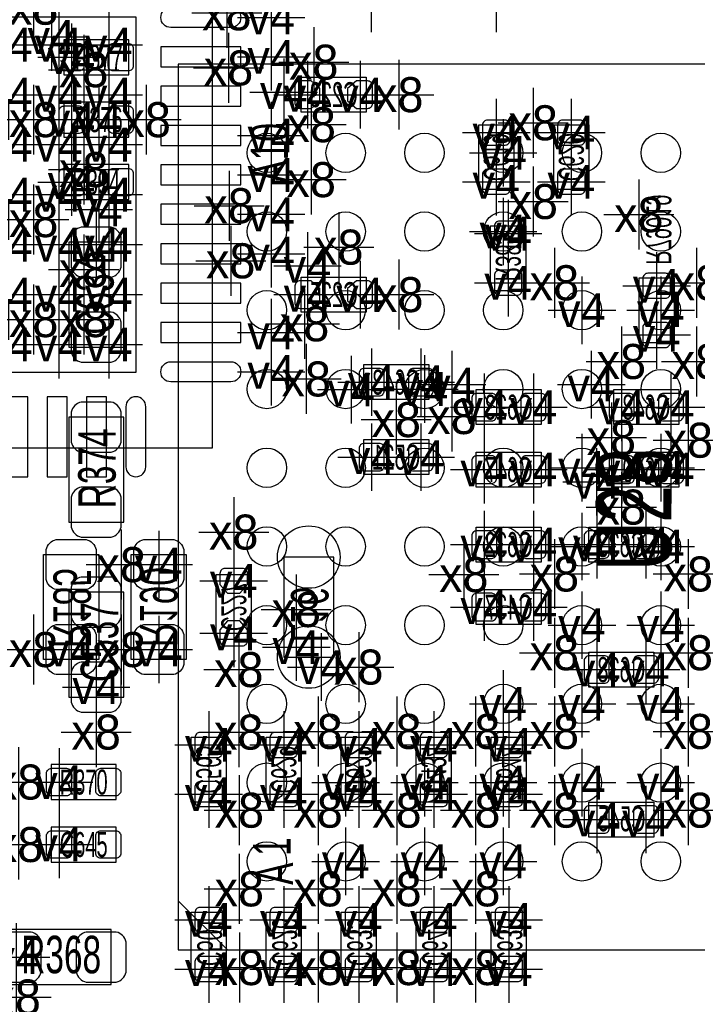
# Model space of a CAD drawing. Extents: x -36 to 384, y -28 to 269.
# Tile 40 of 52: x 30 to 37, y 42 to 52. Entities that reach past the tile are written whole.
import ezdxf
from ezdxf.enums import TextEntityAlignment as Align

# ---------------------------------------------------------------- set-up
doc = ezdxf.new("R2010")
doc.units = 0
for name, color, linetype in [('BG_DIMENSION', 7, 'CONTINUOUS'), ('MA_NCLEGEND-1-2', 7, 'CONTINUOUS'), ('MA_NCLEGEND-14-15', 7, 'CONTINUOUS'), ('MA_NCLEGEND-15-16', 7, 'CONTINUOUS'), ('MA_NCLEGEND-2-3', 7, 'CONTINUOUS'), ('MA_NCLEGEND-3-14', 7, 'CONTINUOUS'), ('PG_ASSEMBLY_BOTTOM', 7, 'CONTINUOUS'), ('PG_ASSEMBLY_TOP', 7, 'CONTINUOUS'), ('PIN_BOTTOM', 7, 'CONTINUOUS'), ('PIN_TOP', 7, 'CONTINUOUS'), ('RD_ASSEMBLY_BOTTOM', 7, 'CONTINUOUS'), ('RD_ASSEMBLY_TOP', 7, 'CONTINUOUS')]:
    doc.layers.add(name, color=color, linetype=linetype)

# ---------------------------------------------------------------- blocks, each defined once
blk = doc.blocks.new('FIGURE_CROSS')
for points in [[(0, 0.5), (0, -0.5)], [(-0.5, 0), (0.5, 0)]]:
    blk.add_lwpolyline(points)

msp = doc.modelspace()

# ---------------------------------------------------------------- linework, layer by layer
at = {"layer": 'BG_DIMENSION'}
msp.add_lwpolyline([(32.067983, 42.362907), (31.567882, 42.863008)], dxfattribs=at)
at = {"layer": 'PG_ASSEMBLY_BOTTOM'}
for points in [[(31.912077, 47.462897), (26.761999, 47.462897), (26.761999, 52.613103), (31.411977, 52.613103), (31.912077, 52.112901), (31.912077, 47.462897)], [(32.8168, 51.2318), (33.4772, 51.2318), (33.4772, 50.8762), (32.8168, 50.8762), (32.8168, 51.2318)], [(34.9758, 50.749098), (34.9758, 50.088698), (34.6202, 50.088698), (34.6202, 50.749098), (34.9758, 50.749098)], [(35.7378, 50.749098), (35.7378, 50.088698), (35.3822, 50.088698), (35.3822, 50.749098), (35.7378, 50.749098)], [(35.096298, 49.722202), (35.096298, 49.061802), (34.740698, 49.061802), (34.740698, 49.722202), (35.096298, 49.722202)], [(32.8168, 49.1998), (33.4772, 49.1998), (33.4772, 48.8442), (32.8168, 48.8442), (32.8168, 49.1998)], [(36.248873, 48.531958), (36.248873, 49.192358), (36.604473, 49.192358), (36.604473, 48.531958), (36.248873, 48.531958)], [(33.4518, 48.3108), (34.1122, 48.3108), (34.1122, 47.9552), (33.4518, 47.9552), (33.4518, 48.3108)], [(35.2552, 47.7012), (34.5948, 47.7012), (34.5948, 48.0568), (35.2552, 48.0568), (35.2552, 47.7012)], [(36.6522, 47.7012), (35.9918, 47.7012), (35.9918, 48.0568), (36.6522, 48.0568), (36.6522, 47.7012)], [(33.4518, 47.5488), (34.1122, 47.5488), (34.1122, 47.1932), (33.4518, 47.1932), (33.4518, 47.5488)], [(35.2552, 47.0662), (34.5948, 47.0662), (34.5948, 47.4218), (35.2552, 47.4218), (35.2552, 47.0662)], [(36.6522, 47.0662), (35.9918, 47.0662), (35.9918, 47.4218), (36.6522, 47.4218), (36.6522, 47.0662)], [(35.2552, 46.3042), (34.5948, 46.3042), (34.5948, 46.6598), (35.2552, 46.6598), (35.2552, 46.3042)], [(35.7378, 46.6598), (36.3982, 46.6598), (36.3982, 46.3042), (35.7378, 46.3042), (35.7378, 46.6598)], [(33.147, 45.339), (33.147, 46.355), (32.639, 46.355), (32.639, 45.339), (33.147, 45.339)], [(32.3088, 46.1772), (32.3088, 45.5168), (31.9532, 45.5168), (31.9532, 46.1772), (32.3088, 46.1772)], [(35.2552, 45.6692), (34.5948, 45.6692), (34.5948, 46.0248), (35.2552, 46.0248), (35.2552, 45.6692)], [(35.7378, 45.3898), (36.3982, 45.3898), (36.3982, 45.0342), (35.7378, 45.0342), (35.7378, 45.3898)], [(31.6992, 43.8658), (31.6992, 44.5262), (32.0548, 44.5262), (32.0548, 43.8658), (31.6992, 43.8658)], [(32.4612, 43.8658), (32.4612, 44.5262), (32.8168, 44.5262), (32.8168, 43.8658), (32.4612, 43.8658)], [(33.2232, 43.8658), (33.2232, 44.5262), (33.5788, 44.5262), (33.5788, 43.8658), (33.2232, 43.8658)], [(33.9852, 43.8658), (33.9852, 44.5262), (34.3408, 44.5262), (34.3408, 43.8658), (33.9852, 43.8658)], [(34.7472, 43.8658), (34.7472, 44.5262), (35.1028, 44.5262), (35.1028, 43.8658), (34.7472, 43.8658)], [(35.7378, 43.8658), (36.3982, 43.8658), (36.3982, 43.5102), (35.7378, 43.5102), (35.7378, 43.8658)], [(32.0548, 42.7482), (32.0548, 42.0878), (31.6992, 42.0878), (31.6992, 42.7482), (32.0548, 42.7482)], [(32.8168, 42.7482), (32.8168, 42.0878), (32.4612, 42.0878), (32.4612, 42.7482), (32.8168, 42.7482)], [(33.5788, 42.7482), (33.5788, 42.0878), (33.2232, 42.0878), (33.2232, 42.7482), (33.5788, 42.7482)], [(34.3408, 42.7482), (34.3408, 42.0878), (33.9852, 42.0878), (33.9852, 42.7482), (34.3408, 42.7482)], [(35.1028, 42.7482), (35.1028, 42.0878), (34.7472, 42.0878), (34.7472, 42.7482), (35.1028, 42.7482)]]:
    msp.add_lwpolyline(points, dxfattribs=at)
for points in [[(30.7594, 46.3804), (30.7594, 45.3136), (30.2006, 45.3136), (30.2006, 46.3804)], [(31.6484, 46.3804), (31.6484, 45.3136), (31.0896, 45.3136), (31.0896, 46.3804)]]:
    msp.add_lwpolyline(points, close=True, dxfattribs=at)
at = {"layer": 'PG_ASSEMBLY_TOP'}
for points in [[(31.0642, 51.6128), (30.4038, 51.6128), (30.4038, 51.2572), (31.0642, 51.2572), (31.0642, 51.6128)], [(31.0642, 50.9778), (30.4038, 50.9778), (30.4038, 50.6222), (31.0642, 50.6222), (31.0642, 50.9778)], [(31.0642, 50.3428), (30.4038, 50.3428), (30.4038, 49.9872), (31.0642, 49.9872), (31.0642, 50.3428)], [(30.9372, 44.2468), (30.2768, 44.2468), (30.2768, 43.8912), (30.9372, 43.8912), (30.9372, 44.2468)], [(30.2768, 43.2562), (30.9372, 43.2562), (30.9372, 43.6118), (30.2768, 43.6118), (30.2768, 43.2562)]]:
    msp.add_lwpolyline(points, dxfattribs=at)
for points in [[(40.568093, 42.362907), (40.568093, 51.363118), (31.567882, 51.363118), (31.567882, 42.362907)], [(30.4546, 49.5554), (30.4546, 48.4886), (31.0134, 48.4886), (31.0134, 49.5554)], [(31.0134, 46.7106), (31.0134, 47.7774), (30.4546, 47.7774), (30.4546, 46.7106)], [(31.0134, 44.9326), (31.0134, 45.9994), (30.4546, 45.9994), (30.4546, 44.9326)], [(29.8196, 42.0116), (30.8864, 42.0116), (30.8864, 42.5704), (29.8196, 42.5704)]]:
    msp.add_lwpolyline(points, close=True, dxfattribs=at)
at = {"layer": 'PIN_BOTTOM'}
for points in [[(32.10179, 51.736498), (31.49219, 51.736498, -1), (31.49219, 51.939698), (32.10179, 51.939698, -1)], [(32.916597, 51.1937), (32.8041, 51.1937, 0.414214), (32.7533, 51.1429), (32.7533, 50.9651, 0.414214), (32.8041, 50.9143), (32.916597, 50.9143), (33.0073, 50.992303), (33.0073, 51.115697)], [(33.377403, 50.9143), (33.4899, 50.9143, 0.414214), (33.5407, 50.9651), (33.5407, 51.1429, 0.414214), (33.4899, 51.1937), (33.377403, 51.1937), (33.2867, 51.115697), (33.2867, 50.992303)], [(34.7091, 50.795809, 0.414214), (34.6583, 50.745009), (34.6583, 50.592609, 0.414214), (34.7091, 50.541809), (34.8869, 50.541809, 0.414214), (34.9377, 50.592609), (34.9377, 50.745009, 0.414214), (34.8869, 50.795809)], [(35.4711, 50.795809, 0.414214), (35.4203, 50.745009), (35.4203, 50.592609, 0.414214), (35.4711, 50.541809), (35.6489, 50.541809, 0.414214), (35.6997, 50.592609), (35.6997, 50.745009, 0.414214), (35.6489, 50.795809)], [(34.7091, 50.295988, 0.414214), (34.6583, 50.245188), (34.6583, 50.092788, 0.414214), (34.7091, 50.041988), (34.8869, 50.041988, 0.414214), (34.9377, 50.092788), (34.9377, 50.245188, 0.414214), (34.8869, 50.295988)], [(35.4711, 50.295988, 0.414214), (35.4203, 50.245188), (35.4203, 50.092788, 0.414214), (35.4711, 50.041988), (35.6489, 50.041988, 0.414214), (35.6997, 50.092788), (35.6997, 50.245188, 0.414214), (35.6489, 50.295988)], [(34.829598, 49.768912, 0.414214), (34.778798, 49.718112), (34.778798, 49.565712, 0.414214), (34.829598, 49.514912), (35.007398, 49.514912, 0.414214), (35.058198, 49.565712), (35.058198, 49.718112, 0.414214), (35.007398, 49.768912)], [(34.829598, 49.269091, 0.414214), (34.778798, 49.218291), (34.778798, 49.065891, 0.414214), (34.829598, 49.015091), (35.007398, 49.015091, 0.414214), (35.058198, 49.065891), (35.058198, 49.218291, 0.414214), (35.007398, 49.269091)], [(36.515573, 48.985068, 0.414214), (36.566373, 49.035868), (36.566373, 49.188268, 0.414214), (36.515573, 49.239068), (36.337773, 49.239068, 0.414214), (36.286973, 49.188268), (36.286973, 49.035868, 0.414214), (36.337773, 48.985068)], [(32.916597, 49.1617), (32.8041, 49.1617, 0.414214), (32.7533, 49.1109), (32.7533, 48.9331, 0.414214), (32.8041, 48.8823), (32.916597, 48.8823), (33.0073, 48.960303), (33.0073, 49.083697)], [(33.377403, 48.8823), (33.4899, 48.8823, 0.414214), (33.5407, 48.9331), (33.5407, 49.1109, 0.414214), (33.4899, 49.1617), (33.377403, 49.1617), (33.2867, 49.083697), (33.2867, 48.960303)], [(36.515573, 48.485247, 0.414214), (36.566373, 48.536047), (36.566373, 48.688447, 0.414214), (36.515573, 48.739247), (36.337773, 48.739247, 0.414214), (36.286973, 48.688447), (36.286973, 48.536047, 0.414214), (36.337773, 48.485247)], [(32.10179, 48.136302), (31.49219, 48.136302, -1), (31.49219, 48.339502), (32.10179, 48.339502, -1)], [(33.405089, 48.0441, 0.414214), (33.455889, 47.9933), (33.608289, 47.9933, 0.414214), (33.659089, 48.0441), (33.659089, 48.2219, 0.414214), (33.608289, 48.2727), (33.455889, 48.2727, 0.414214), (33.405089, 48.2219)], [(33.904911, 48.0441, 0.414214), (33.955711, 47.9933), (34.108111, 47.9933, 0.414214), (34.158911, 48.0441), (34.158911, 48.2219, 0.414214), (34.108111, 48.2727), (33.955711, 48.2727, 0.414214), (33.904911, 48.2219)], [(31.035498, 47.88281), (31.035498, 47.27321, 1), (31.238698, 47.27321), (31.238698, 47.88281, 1)], [(34.802089, 47.9679, 0.414214), (34.751289, 48.0187), (34.598889, 48.0187, 0.414214), (34.548089, 47.9679), (34.548089, 47.7901, 0.414214), (34.598889, 47.7393), (34.751289, 47.7393, 0.414214), (34.802089, 47.7901)], [(35.301911, 47.9679, 0.414214), (35.251111, 48.0187), (35.098711, 48.0187, 0.414214), (35.047911, 47.9679), (35.047911, 47.7901, 0.414214), (35.098711, 47.7393), (35.251111, 47.7393, 0.414214), (35.301911, 47.7901)], [(36.199089, 47.9679, 0.414214), (36.148289, 48.0187), (35.995889, 48.0187, 0.414214), (35.945089, 47.9679), (35.945089, 47.7901, 0.414214), (35.995889, 47.7393), (36.148289, 47.7393, 0.414214), (36.199089, 47.7901)], [(36.698911, 47.9679, 0.414214), (36.648111, 48.0187), (36.495711, 48.0187, 0.414214), (36.444911, 47.9679), (36.444911, 47.7901, 0.414214), (36.495711, 47.7393), (36.648111, 47.7393, 0.414214), (36.698911, 47.7901)], [(33.405089, 47.2821, 0.414214), (33.455889, 47.2313), (33.608289, 47.2313, 0.414214), (33.659089, 47.2821), (33.659089, 47.4599, 0.414214), (33.608289, 47.5107), (33.455889, 47.5107, 0.414214), (33.405089, 47.4599)], [(33.904911, 47.2821, 0.414214), (33.955711, 47.2313), (34.108111, 47.2313, 0.414214), (34.158911, 47.2821), (34.158911, 47.4599, 0.414214), (34.108111, 47.5107), (33.955711, 47.5107, 0.414214), (33.904911, 47.4599)], [(34.802089, 47.3329, 0.414214), (34.751289, 47.3837), (34.598889, 47.3837, 0.414214), (34.548089, 47.3329), (34.548089, 47.1551, 0.414214), (34.598889, 47.1043), (34.751289, 47.1043, 0.414214), (34.802089, 47.1551)], [(35.301911, 47.3329, 0.414214), (35.251111, 47.3837), (35.098711, 47.3837, 0.414214), (35.047911, 47.3329), (35.047911, 47.1551, 0.414214), (35.098711, 47.1043), (35.251111, 47.1043, 0.414214), (35.301911, 47.1551)], [(36.199089, 47.3329, 0.414214), (36.148289, 47.3837), (35.995889, 47.3837, 0.414214), (35.945089, 47.3329), (35.945089, 47.1551, 0.414214), (35.995889, 47.1043), (36.148289, 47.1043, 0.414214), (36.199089, 47.1551)], [(36.698911, 47.3329, 0.414214), (36.648111, 47.3837), (36.495711, 47.3837, 0.414214), (36.444911, 47.3329), (36.444911, 47.1551, 0.414214), (36.495711, 47.1043), (36.648111, 47.1043, 0.414214), (36.698911, 47.1551)], [(30.734, 46.4312), (30.734, 46.1264, -0.294587), (30.6324, 46.0248), (30.3276, 46.0248, -0.294587), (30.226, 46.1264), (30.226, 46.4312, -0.294587), (30.3276, 46.5328), (30.6324, 46.5328, -0.294587)], [(31.623, 46.4312), (31.623, 46.1264, -0.294587), (31.5214, 46.0248), (31.2166, 46.0248, -0.294587), (31.115, 46.1264), (31.115, 46.4312, -0.294587), (31.2166, 46.5328), (31.5214, 46.5328, -0.294587)], [(34.802089, 46.5709, 0.414214), (34.751289, 46.6217), (34.598889, 46.6217, 0.414214), (34.548089, 46.5709), (34.548089, 46.3931, 0.414214), (34.598889, 46.3423), (34.751289, 46.3423, 0.414214), (34.802089, 46.3931)], [(35.301911, 46.5709, 0.414214), (35.251111, 46.6217), (35.098711, 46.6217, 0.414214), (35.047911, 46.5709), (35.047911, 46.3931, 0.414214), (35.098711, 46.3423), (35.251111, 46.3423, 0.414214), (35.301911, 46.3931)], [(35.691089, 46.3931, 0.414214), (35.741889, 46.3423), (35.894289, 46.3423, 0.414214), (35.945089, 46.3931), (35.945089, 46.5709, 0.414214), (35.894289, 46.6217), (35.741889, 46.6217, 0.414214), (35.691089, 46.5709)], [(36.190911, 46.3931, 0.414214), (36.241711, 46.3423), (36.394111, 46.3423, 0.414214), (36.444911, 46.3931), (36.444911, 46.5709, 0.414214), (36.394111, 46.6217), (36.241711, 46.6217, 0.414214), (36.190911, 46.5709)], [(32.2707, 46.077403), (32.2707, 46.1899, 0.414214), (32.2199, 46.2407), (32.0421, 46.2407, 0.414214), (31.9913, 46.1899), (31.9913, 46.077403), (32.069303, 45.9867), (32.192697, 45.9867)], [(34.802089, 45.9359, 0.414214), (34.751289, 45.9867), (34.598889, 45.9867, 0.414214), (34.548089, 45.9359), (34.548089, 45.7581, 0.414214), (34.598889, 45.7073), (34.751289, 45.7073, 0.414214), (34.802089, 45.7581)], [(35.301911, 45.9359, 0.414214), (35.251111, 45.9867), (35.098711, 45.9867, 0.414214), (35.047911, 45.9359), (35.047911, 45.7581, 0.414214), (35.098711, 45.7073), (35.251111, 45.7073, 0.414214), (35.301911, 45.7581)], [(30.734, 45.5676), (30.734, 45.2628, -0.294587), (30.6324, 45.1612), (30.3276, 45.1612, -0.294587), (30.226, 45.2628), (30.226, 45.5676, -0.294587), (30.3276, 45.6692), (30.6324, 45.6692, -0.294587)], [(31.623, 45.5676), (31.623, 45.2628, -0.294587), (31.5214, 45.1612), (31.2166, 45.1612, -0.294587), (31.115, 45.2628), (31.115, 45.5676, -0.294587), (31.2166, 45.6692), (31.5214, 45.6692, -0.294587)], [(31.9913, 45.616597), (31.9913, 45.5041, 0.414214), (32.0421, 45.4533), (32.2199, 45.4533, 0.414214), (32.2707, 45.5041), (32.2707, 45.616597), (32.192697, 45.7073), (32.069303, 45.7073)], [(35.691089, 45.1231, 0.414214), (35.741889, 45.0723), (35.894289, 45.0723, 0.414214), (35.945089, 45.1231), (35.945089, 45.3009, 0.414214), (35.894289, 45.3517), (35.741889, 45.3517, 0.414214), (35.691089, 45.3009)], [(36.190911, 45.1231, 0.414214), (36.241711, 45.0723), (36.394111, 45.0723, 0.414214), (36.444911, 45.1231), (36.444911, 45.3009, 0.414214), (36.394111, 45.3517), (36.241711, 45.3517, 0.414214), (36.190911, 45.3009)], [(31.9659, 44.318911, 0.414214), (32.0167, 44.369711), (32.0167, 44.522111, 0.414214), (31.9659, 44.572911), (31.7881, 44.572911, 0.414214), (31.7373, 44.522111), (31.7373, 44.369711, 0.414214), (31.7881, 44.318911)], [(32.7279, 44.318911, 0.414214), (32.7787, 44.369711), (32.7787, 44.522111, 0.414214), (32.7279, 44.572911), (32.5501, 44.572911, 0.414214), (32.4993, 44.522111), (32.4993, 44.369711, 0.414214), (32.5501, 44.318911)], [(33.4899, 44.318911, 0.414214), (33.5407, 44.369711), (33.5407, 44.522111, 0.414214), (33.4899, 44.572911), (33.3121, 44.572911, 0.414214), (33.2613, 44.522111), (33.2613, 44.369711, 0.414214), (33.3121, 44.318911)], [(34.2519, 44.318911, 0.414214), (34.3027, 44.369711), (34.3027, 44.522111, 0.414214), (34.2519, 44.572911), (34.0741, 44.572911, 0.414214), (34.0233, 44.522111), (34.0233, 44.369711, 0.414214), (34.0741, 44.318911)], [(35.0139, 44.318911, 0.414214), (35.0647, 44.369711), (35.0647, 44.522111, 0.414214), (35.0139, 44.572911), (34.8361, 44.572911, 0.414214), (34.7853, 44.522111), (34.7853, 44.369711, 0.414214), (34.8361, 44.318911)], [(31.9659, 43.819089, 0.414214), (32.0167, 43.869889), (32.0167, 44.022289, 0.414214), (31.9659, 44.073089), (31.7881, 44.073089, 0.414214), (31.7373, 44.022289), (31.7373, 43.869889, 0.414214), (31.7881, 43.819089)], [(32.7279, 43.819089, 0.414214), (32.7787, 43.869889), (32.7787, 44.022289, 0.414214), (32.7279, 44.073089), (32.5501, 44.073089, 0.414214), (32.4993, 44.022289), (32.4993, 43.869889, 0.414214), (32.5501, 43.819089)], [(33.4899, 43.819089, 0.414214), (33.5407, 43.869889), (33.5407, 44.022289, 0.414214), (33.4899, 44.073089), (33.3121, 44.073089, 0.414214), (33.2613, 44.022289), (33.2613, 43.869889, 0.414214), (33.3121, 43.819089)], [(34.2519, 43.819089, 0.414214), (34.3027, 43.869889), (34.3027, 44.022289, 0.414214), (34.2519, 44.073089), (34.0741, 44.073089, 0.414214), (34.0233, 44.022289), (34.0233, 43.869889, 0.414214), (34.0741, 43.819089)], [(35.0139, 43.819089, 0.414214), (35.0647, 43.869889), (35.0647, 44.022289, 0.414214), (35.0139, 44.073089), (34.8361, 44.073089, 0.414214), (34.7853, 44.022289), (34.7853, 43.869889, 0.414214), (34.8361, 43.819089)], [(35.691089, 43.5991, 0.414214), (35.741889, 43.5483), (35.894289, 43.5483, 0.414214), (35.945089, 43.5991), (35.945089, 43.7769, 0.414214), (35.894289, 43.8277), (35.741889, 43.8277, 0.414214), (35.691089, 43.7769)], [(36.190911, 43.5991, 0.414214), (36.241711, 43.5483), (36.394111, 43.5483, 0.414214), (36.444911, 43.5991), (36.444911, 43.7769, 0.414214), (36.394111, 43.8277), (36.241711, 43.8277, 0.414214), (36.190911, 43.7769)], [(31.7881, 42.794911, 0.414214), (31.7373, 42.744111), (31.7373, 42.591711, 0.414214), (31.7881, 42.540911), (31.9659, 42.540911, 0.414214), (32.0167, 42.591711), (32.0167, 42.744111, 0.414214), (31.9659, 42.794911)], [(32.5501, 42.794911, 0.414214), (32.4993, 42.744111), (32.4993, 42.591711, 0.414214), (32.5501, 42.540911), (32.7279, 42.540911, 0.414214), (32.7787, 42.591711), (32.7787, 42.744111, 0.414214), (32.7279, 42.794911)], [(33.3121, 42.794911, 0.414214), (33.2613, 42.744111), (33.2613, 42.591711, 0.414214), (33.3121, 42.540911), (33.4899, 42.540911, 0.414214), (33.5407, 42.591711), (33.5407, 42.744111, 0.414214), (33.4899, 42.794911)], [(34.0741, 42.794911, 0.414214), (34.0233, 42.744111), (34.0233, 42.591711, 0.414214), (34.0741, 42.540911), (34.2519, 42.540911, 0.414214), (34.3027, 42.591711), (34.3027, 42.744111, 0.414214), (34.2519, 42.794911)], [(34.8361, 42.794911, 0.414214), (34.7853, 42.744111), (34.7853, 42.591711, 0.414214), (34.8361, 42.540911), (35.0139, 42.540911, 0.414214), (35.0647, 42.591711), (35.0647, 42.744111, 0.414214), (35.0139, 42.794911)], [(31.7881, 42.295089, 0.414214), (31.7373, 42.244289), (31.7373, 42.091889, 0.414214), (31.7881, 42.041089), (31.9659, 42.041089, 0.414214), (32.0167, 42.091889), (32.0167, 42.244289, 0.414214), (31.9659, 42.295089)], [(32.5501, 42.295089, 0.414214), (32.4993, 42.244289), (32.4993, 42.091889, 0.414214), (32.5501, 42.041089), (32.7279, 42.041089, 0.414214), (32.7787, 42.091889), (32.7787, 42.244289, 0.414214), (32.7279, 42.295089)], [(33.3121, 42.295089, 0.414214), (33.2613, 42.244289), (33.2613, 42.091889, 0.414214), (33.3121, 42.041089), (33.4899, 42.041089, 0.414214), (33.5407, 42.091889), (33.5407, 42.244289, 0.414214), (33.4899, 42.295089)], [(34.0741, 42.295089, 0.414214), (34.0233, 42.244289), (34.0233, 42.091889, 0.414214), (34.0741, 42.041089), (34.2519, 42.041089, 0.414214), (34.3027, 42.091889), (34.3027, 42.244289, 0.414214), (34.2519, 42.295089)], [(34.8361, 42.295089, 0.414214), (34.7853, 42.244289), (34.7853, 42.091889, 0.414214), (34.8361, 42.041089), (35.0139, 42.041089, 0.414214), (35.0647, 42.091889), (35.0647, 42.244289, 0.414214), (35.0139, 42.295089)]]:
    msp.add_lwpolyline(points, format="xyb", close=True, dxfattribs=at)
for points in [[(31.1404, 48.2346), (31.1404, 51.8414), (27.5336, 51.8414), (27.5336, 48.2346)], [(32.20339, 51.336397), (32.20339, 51.539597), (31.39059, 51.539597), (31.39059, 51.336397)], [(32.20339, 50.936398), (32.20339, 51.139598), (31.39059, 51.139598), (31.39059, 50.936398)], [(32.20339, 50.536297), (32.20339, 50.739497), (31.39059, 50.739497), (31.39059, 50.536297)], [(32.20339, 50.136298), (32.20339, 50.339498), (31.39059, 50.339498), (31.39059, 50.136298)], [(32.20339, 49.736502), (32.20339, 49.939702), (31.39059, 49.939702), (31.39059, 49.736502)], [(32.20339, 49.336503), (32.20339, 49.539703), (31.39059, 49.539703), (31.39059, 49.336503)], [(32.20339, 48.936402), (32.20339, 49.139602), (31.39059, 49.139602), (31.39059, 48.936402)], [(32.20339, 48.536403), (32.20339, 48.739603), (31.39059, 48.739603), (31.39059, 48.536403)], [(29.835297, 47.17161), (30.038497, 47.17161), (30.038497, 47.98441), (29.835297, 47.98441)], [(30.235398, 47.17161), (30.438598, 47.17161), (30.438598, 47.98441), (30.235398, 47.98441)], [(30.635397, 47.17161), (30.838597, 47.17161), (30.838597, 47.98441), (30.635397, 47.98441)]]:
    msp.add_lwpolyline(points, close=True, dxfattribs=at)
for centre in [(32.893, 46.355), (32.893, 45.339)]:
    msp.add_circle(centre, 0.3175, dxfattribs=at)
at = {"layer": 'PIN_TOP'}
for points in [[(30.611089, 51.3461, -0.414214), (30.560289, 51.2953), (30.407889, 51.2953, -0.414214), (30.357089, 51.3461), (30.357089, 51.5239, -0.414214), (30.407889, 51.5747), (30.560289, 51.5747, -0.414214), (30.611089, 51.5239)], [(31.110911, 51.3461, -0.414214), (31.060111, 51.2953), (30.907711, 51.2953, -0.414214), (30.856911, 51.3461), (30.856911, 51.5239, -0.414214), (30.907711, 51.5747), (31.060111, 51.5747, -0.414214), (31.110911, 51.5239)], [(30.611089, 50.7111, -0.414214), (30.560289, 50.6603), (30.407889, 50.6603, -0.414214), (30.357089, 50.7111), (30.357089, 50.8889, -0.414214), (30.407889, 50.9397), (30.560289, 50.9397, -0.414214), (30.611089, 50.8889)], [(31.110911, 50.7111, -0.414214), (31.060111, 50.6603), (30.907711, 50.6603, -0.414214), (30.856911, 50.7111), (30.856911, 50.8889, -0.414214), (30.907711, 50.9397), (31.060111, 50.9397, -0.414214), (31.110911, 50.8889)], [(30.611089, 50.0761, -0.414214), (30.560289, 50.0253), (30.407889, 50.0253, -0.414214), (30.357089, 50.0761), (30.357089, 50.2539, -0.414214), (30.407889, 50.3047), (30.560289, 50.3047, -0.414214), (30.611089, 50.2539)], [(31.110911, 50.0761, -0.414214), (31.060111, 50.0253), (30.907711, 50.0253, -0.414214), (30.856911, 50.0761), (30.856911, 50.2539, -0.414214), (30.907711, 50.3047), (31.060111, 50.3047, -0.414214), (31.110911, 50.2539)], [(30.48, 49.6062), (30.48, 49.3014, 0.294587), (30.5816, 49.1998), (30.8864, 49.1998, 0.294587), (30.988, 49.3014), (30.988, 49.6062, 0.294587), (30.8864, 49.7078), (30.5816, 49.7078, 0.294587)], [(30.48, 48.7426), (30.48, 48.4378, 0.294587), (30.5816, 48.3362), (30.8864, 48.3362, 0.294587), (30.988, 48.4378), (30.988, 48.7426, 0.294587), (30.8864, 48.8442), (30.5816, 48.8442, 0.294587)], [(30.988, 47.5234), (30.988, 47.8282, 0.294587), (30.8864, 47.9298), (30.5816, 47.9298, 0.294587), (30.48, 47.8282), (30.48, 47.5234, 0.294587), (30.5816, 47.4218), (30.8864, 47.4218, 0.294587)], [(30.988, 46.6598), (30.988, 46.9646, 0.294587), (30.8864, 47.0662), (30.5816, 47.0662, 0.294587), (30.48, 46.9646), (30.48, 46.6598, 0.294587), (30.5816, 46.5582), (30.8864, 46.5582, 0.294587)], [(30.988, 45.7454), (30.988, 46.0502, 0.294587), (30.8864, 46.1518), (30.5816, 46.1518, 0.294587), (30.48, 46.0502), (30.48, 45.7454, 0.294587), (30.5816, 45.6438), (30.8864, 45.6438, 0.294587)], [(30.988, 44.8818), (30.988, 45.1866, 0.294587), (30.8864, 45.2882), (30.5816, 45.2882, 0.294587), (30.48, 45.1866), (30.48, 44.8818, 0.294587), (30.5816, 44.7802), (30.8864, 44.7802, 0.294587)], [(30.484089, 43.9801, -0.414214), (30.433289, 43.9293), (30.280889, 43.9293, -0.414214), (30.230089, 43.9801), (30.230089, 44.1579, -0.414214), (30.280889, 44.2087), (30.433289, 44.2087, -0.414214), (30.484089, 44.1579)], [(30.983911, 43.9801, -0.414214), (30.933111, 43.9293), (30.780711, 43.9293, -0.414214), (30.729911, 43.9801), (30.729911, 44.1579, -0.414214), (30.780711, 44.2087), (30.933111, 44.2087, -0.414214), (30.983911, 44.1579)], [(30.230089, 43.5229, -0.414214), (30.280889, 43.5737), (30.433289, 43.5737, -0.414214), (30.484089, 43.5229), (30.484089, 43.3451, -0.414214), (30.433289, 43.2943), (30.280889, 43.2943, -0.414214), (30.230089, 43.3451)], [(30.729911, 43.5229, -0.414214), (30.780711, 43.5737), (30.933111, 43.5737, -0.414214), (30.983911, 43.5229), (30.983911, 43.3451, -0.414214), (30.933111, 43.2943), (30.780711, 43.2943, -0.414214), (30.729911, 43.3451)], [(29.7688, 42.037), (30.0736, 42.037, 0.294587), (30.1752, 42.1386), (30.1752, 42.4434, 0.294587), (30.0736, 42.545), (29.7688, 42.545, 0.294587), (29.6672, 42.4434), (29.6672, 42.1386, 0.294587)], [(30.6324, 42.037), (30.9372, 42.037, 0.294587), (31.0388, 42.1386), (31.0388, 42.4434, 0.294587), (30.9372, 42.545), (30.6324, 42.545, 0.294587), (30.5308, 42.4434), (30.5308, 42.1386, 0.294587)]]:
    msp.add_lwpolyline(points, format="xyb", close=True, dxfattribs=at)
for centre in [(32.468109, 50.462891), (33.267904, 50.462891), (34.068004, 50.462891), (34.868104, 50.462891), (35.668001, 50.462891), (36.467999, 50.462891), (32.468109, 49.663096), (33.267904, 49.663096), (34.068004, 49.663096), (34.868104, 49.663096), (35.668001, 49.663096), (36.467999, 49.663096), (32.468109, 48.862996), (33.267904, 48.862996), (34.068004, 48.862996), (34.868104, 48.862996), (35.668001, 48.862996), (36.467999, 48.862996), (32.468109, 48.062896), (33.267904, 48.062896), (34.068004, 48.062896), (34.868104, 48.062896), (35.668001, 48.062896), (36.467999, 48.062896), (32.468109, 47.262999), (33.267904, 47.262999), (34.068004, 47.262999), (34.868104, 47.262999), (35.668001, 47.262999), (36.467999, 47.262999), (32.468109, 46.463001), (33.267904, 46.463001), (34.068004, 46.463001), (34.868104, 46.463001), (35.668001, 46.463001), (36.467999, 46.463001), (32.468109, 45.663104), (33.267904, 45.663104), (34.068004, 45.663104), (34.868104, 45.663104), (35.668001, 45.663104), (36.467999, 45.663104), (32.468109, 44.863004), (33.267904, 44.863004), (34.068004, 44.863004), (34.868104, 44.863004), (35.668001, 44.863004), (36.467999, 44.863004), (32.468109, 44.062904), (33.267904, 44.062904), (34.068004, 44.062904), (34.868104, 44.062904), (35.668001, 44.062904), (36.467999, 44.062904), (32.468109, 43.263109), (33.267904, 43.263109), (34.068004, 43.263109), (34.868104, 43.263109), (35.668001, 43.263109), (36.467999, 43.263109)]:
    msp.add_circle(centre, 0.2, dxfattribs=at)

# ---------------------------------------------------------------- block references
at = {"layer": 'MA_NCLEGEND-1-2', "xscale": 0.6858, "yscale": 0.6858}
for p in [(30.484089, 51.435), (30.484089, 50.8), (34.868104, 50.462891), (30.484089, 50.165), (34.868104, 49.663096), (30.734, 49.53), (35.668001, 48.862996), (36.467999, 48.862996), (33.3248, 48.0568), (34.068004, 48.062896), (35.668001, 47.262999), (36.467999, 47.262999), (35.668001, 46.463001), (36.467999, 46.463001), (35.668001, 45.663104), (36.467999, 45.663104), (30.734, 45.0342), (34.868104, 44.863004), (35.668001, 44.863004), (36.467999, 44.863004), (30.357089, 44.069), (33.267904, 44.062904), (34.068004, 44.062904), (34.868104, 44.062904), (35.668001, 44.062904), (36.467999, 44.062904), (30.357089, 43.434), (33.267904, 43.263109), (34.068004, 43.263109), (34.868104, 43.263109), (29.9212, 42.291)]:
    msp.add_blockref('FIGURE_CROSS', p, dxfattribs=at)
at = {"layer": 'MA_NCLEGEND-14-15', "xscale": 0.6858, "yscale": 0.6858}
for p in [(32.512, 51.838098), (29.845, 51.562), (30.353, 51.562), (30.861, 51.562), (32.512, 51.437997), (29.845, 51.054), (30.353, 51.054), (30.861, 51.054), (32.639, 51.0794), (33.4137, 51.054), (32.512, 50.637897), (34.798, 50.668809), (35.56, 50.668809), (29.845, 50.546), (30.353, 50.546), (30.861, 50.546), (32.512, 50.237898), (34.798, 50.168988), (35.56, 50.168988), (29.845, 50.038), (30.353, 50.038), (30.861, 50.038), (32.512, 49.838102), (34.918498, 49.641912), (29.845, 49.53), (30.353, 49.53), (30.861, 49.53), (32.512, 49.438103), (32.8803, 49.3141), (34.918498, 49.142091), (36.426673, 49.112094), (29.845, 49.022), (30.353, 49.022), (30.861, 49.022), (33.4137, 49.022), (32.512, 48.638003), (36.426673, 48.612247), (29.845, 48.514), (30.353, 48.514), (30.861, 48.514), (32.512, 48.237902), (33.532089, 48.133), (34.031911, 48.133), (35.7632, 48.1076), (34.675089, 47.879), (35.174911, 47.879), (36.571911, 47.879), (33.532089, 47.371), (34.031911, 47.371), (34.675089, 47.244), (35.174911, 47.244), (36.571911, 47.244), (35.816743, 47.119692), (34.675089, 46.482), (35.174911, 46.482), (35.818089, 46.482), (36.317911, 46.482), (31.369, 46.2788), (32.131, 46.1137), (34.675089, 45.847), (35.174911, 45.847), (32.131, 45.5803), (30.48, 45.4152), (31.369, 45.4152), (32.766, 45.4406), (33.02, 45.2374), (35.818089, 45.212), (36.317911, 45.212), (31.877, 44.445911), (32.639, 44.445911), (33.401, 44.445911), (34.163, 44.445911), (34.925, 44.445911), (31.877, 43.946089), (32.639, 43.946089), (33.401, 43.946089), (34.163, 43.946089), (34.925, 43.946089), (35.818089, 43.688), (36.317911, 43.688), (31.877, 42.667911), (32.639, 42.667911), (33.401, 42.667911), (34.163, 42.667911), (34.925, 42.667911), (31.877, 42.168089), (32.639, 42.168089), (33.401, 42.168089), (34.163, 42.168089), (34.925, 42.168089)]:
    msp.add_blockref('FIGURE_CROSS', p, dxfattribs=at)
at = {"layer": 'MA_NCLEGEND-15-16', "xscale": 0.6858, "yscale": 0.6858}
for p in [(32.512, 51.838098), (29.845, 51.562), (30.353, 51.562), (30.861, 51.562), (32.512, 51.437997), (29.845, 51.054), (30.353, 51.054), (30.861, 51.054), (32.8803, 51.054), (33.4137, 51.054), (32.512, 50.637897), (34.798, 50.668809), (35.56, 50.668809), (29.845, 50.546), (30.353, 50.546), (30.861, 50.546), (32.512, 50.237898), (34.798, 50.168988), (35.56, 50.168988), (29.845, 50.038), (30.353, 50.038), (30.861, 50.038), (32.512, 49.838102), (34.918498, 49.641912), (29.845, 49.53), (30.353, 49.53), (30.861, 49.53), (32.512, 49.438103), (34.918498, 49.142091), (36.426673, 49.112094), (29.845, 49.022), (30.353, 49.022), (30.861, 49.022), (32.8803, 49.022), (33.4137, 49.022), (32.512, 48.638003), (36.426673, 48.612247), (29.845, 48.514), (30.353, 48.514), (30.861, 48.514), (32.512, 48.237902), (33.532089, 48.133), (34.031911, 48.133), (34.675089, 47.879), (35.174911, 47.879), (36.070032, 47.876968), (36.571911, 47.879), (33.532089, 47.371), (34.031911, 47.371), (34.675089, 47.244), (35.174911, 47.244), (36.072089, 47.244), (36.571911, 47.244), (34.675089, 46.482), (35.174911, 46.482), (35.818089, 46.482), (36.317911, 46.482), (31.369, 46.2788), (32.131, 46.1137), (34.675089, 45.847), (35.174911, 45.847), (32.131, 45.5803), (30.48, 45.4152), (31.369, 45.4152), (32.766, 45.4406), (33.02, 45.2374), (35.818089, 45.212), (36.317911, 45.212), (31.877, 44.445911), (32.639, 44.445911), (33.401, 44.445911), (34.163, 44.445911), (34.925, 44.445911), (31.877, 43.946089), (32.639, 43.946089), (33.401, 43.946089), (34.163, 43.946089), (34.925, 43.946089), (35.818089, 43.688), (36.317911, 43.688), (31.877, 42.667911), (32.639, 42.667911), (33.401, 42.667911), (34.163, 42.667911), (34.925, 42.667911), (31.877, 42.168089), (32.639, 42.168089), (33.401, 42.168089), (34.163, 42.168089), (34.925, 42.168089)]:
    msp.add_blockref('FIGURE_CROSS', p, dxfattribs=at)
at = {"layer": 'MA_NCLEGEND-2-3', "xscale": 0.6858, "yscale": 0.6858}
for p in [(30.278857, 51.640232), (30.7594, 50.8), (34.868104, 50.462891), (30.761457, 49.887632), (34.868104, 49.663096), (30.734, 49.53), (35.668001, 48.862996), (36.467999, 48.862996), (34.34781, 48.1076), (33.3248, 48.0568), (35.668001, 47.262999), (36.467999, 47.262999), (35.668001, 46.463001), (36.467999, 46.463001), (35.668001, 45.663104), (36.467999, 45.663104), (30.734, 45.0342), (34.868104, 44.863004), (35.668001, 44.863004), (36.467999, 44.863004), (30.357089, 44.069), (33.267904, 44.062904), (34.068004, 44.062904), (34.868104, 44.062904), (35.668001, 44.062904), (36.467999, 44.062904), (30.357089, 43.434), (33.267904, 43.263109), (34.068004, 43.263109), (34.868104, 43.263109), (29.9212, 42.291)]:
    msp.add_blockref('FIGURE_CROSS', p, dxfattribs=at)
at = {"layer": 'MA_NCLEGEND-3-14', "xscale": 0.7112, "yscale": 0.7112}
for p in [(33.528, 52.0446), (34.798, 52.0446), (30.099, 51.943), (32.06115, 51.886307), (32.9438, 51.3842), (30.607, 51.308), (32.078041, 51.325958), (33.8074, 51.054), (30.099, 50.8), (31.242, 50.8), (32.9184, 50.7492), (35.17331, 50.768098), (30.607, 50.292), (32.9184, 50.1904), (32.083273, 49.925986), (35.17331, 49.968302), (30.099, 49.784), (36.2458, 49.8348), (33.1978, 49.5046), (30.607, 49.276), (32.100164, 49.365637), (35.388194, 49.142802), (36.83, 49.142802), (33.8074, 49.022), (30.099, 48.768), (30.607, 48.768), (32.850709, 48.725455), (36.068, 48.342702), (36.83, 48.342702), (32.8676, 48.165106), (34.34781, 47.78309), (33.782, 47.752), (35.9664, 47.568637), (36.747806, 47.542806), (36.068, 46.863), (32.131, 46.609), (30.988, 46.2788), (34.4678, 46.1772), (35.388194, 46.183194), (36.747806, 46.183194), (32.766, 45.8216), (30.099, 45.4152), (30.988, 45.4152), (35.388194, 45.383298), (36.747806, 45.383298), (32.1818, 45.212), (33.401, 45.2374), (30.734, 44.577), (32.1818, 44.577), (32.988098, 44.583198), (33.787994, 44.583198), (34.588298, 44.583198), (35.388194, 44.583198), (36.747806, 44.583198), (29.9466, 44.069), (32.187998, 43.783098), (32.988098, 43.783098), (33.788198, 43.783098), (34.588298, 43.783098), (35.388194, 43.783098), (36.747806, 43.783098), (29.9466, 43.434), (32.187998, 42.983302), (32.988098, 42.983302), (33.788198, 42.983302), (34.588298, 42.983302), (32.188201, 42.183406), (32.988098, 42.183406), (33.788198, 42.183406), (34.588298, 42.183406), (29.9212, 41.8846)]:
    msp.add_blockref('FIGURE_CROSS', p, dxfattribs=at)

# ---------------------------------------------------------------- texts
at = {"layer": 'MA_NCLEGEND-1-2'}
for p in [(30.484089, 51.435), (30.484089, 50.8), (34.868104, 50.462891), (30.484089, 50.165), (34.868104, 49.663096), (30.734, 49.53), (35.668001, 48.862996), (36.467999, 48.862996), (33.3248, 48.0568), (34.068004, 48.062896), (35.668001, 47.262999), (36.467999, 47.262999), (35.668001, 46.463001), (36.467999, 46.463001), (35.668001, 45.663104), (36.467999, 45.663104), (30.734, 45.0342), (34.868104, 44.863004), (35.668001, 44.863004), (36.467999, 44.863004), (30.357089, 44.069), (33.267904, 44.062904), (34.068004, 44.062904), (34.868104, 44.062904), (35.668001, 44.062904), (36.467999, 44.062904), (30.357089, 43.434), (33.267904, 43.263109), (34.068004, 43.263109), (34.868104, 43.263109), (29.9212, 42.291)]:
    msp.add_text('v4', height=0.3429, dxfattribs=at).set_placement(p, align=Align.MIDDLE_CENTER)
at = {"layer": 'MA_NCLEGEND-14-15'}
for p in [(32.512, 51.838098), (29.845, 51.562), (30.353, 51.562), (30.861, 51.562), (32.512, 51.437997), (32.639, 51.0794), (29.845, 51.054), (30.353, 51.054), (30.861, 51.054), (33.4137, 51.054), (34.798, 50.668809), (35.56, 50.668809), (32.512, 50.637897), (29.845, 50.546), (30.353, 50.546), (30.861, 50.546), (32.512, 50.237898), (34.798, 50.168988), (35.56, 50.168988), (29.845, 50.038), (30.353, 50.038), (30.861, 50.038), (32.512, 49.838102), (34.918498, 49.641912), (29.845, 49.53), (30.353, 49.53), (30.861, 49.53), (32.512, 49.438103), (32.8803, 49.3141), (34.918498, 49.142091), (36.426673, 49.112094), (29.845, 49.022), (30.353, 49.022), (30.861, 49.022), (33.4137, 49.022), (32.512, 48.638003), (36.426673, 48.612247), (29.845, 48.514), (30.353, 48.514), (30.861, 48.514), (32.512, 48.237902), (33.532089, 48.133), (34.031911, 48.133), (35.7632, 48.1076), (34.675089, 47.879), (35.174911, 47.879), (36.571911, 47.879), (33.532089, 47.371), (34.031911, 47.371), (34.675089, 47.244), (35.174911, 47.244), (36.571911, 47.244), (35.816743, 47.119692), (34.675089, 46.482), (35.174911, 46.482), (35.818089, 46.482), (36.317911, 46.482), (31.369, 46.2788), (32.131, 46.1137), (34.675089, 45.847), (35.174911, 45.847), (32.131, 45.5803), (30.48, 45.4152), (31.369, 45.4152), (32.766, 45.4406), (33.02, 45.2374), (35.818089, 45.212), (36.317911, 45.212), (31.877, 44.445911), (32.639, 44.445911), (33.401, 44.445911), (34.163, 44.445911), (34.925, 44.445911), (31.877, 43.946089), (32.639, 43.946089), (33.401, 43.946089), (34.163, 43.946089), (34.925, 43.946089), (35.818089, 43.688), (36.317911, 43.688), (31.877, 42.667911), (32.639, 42.667911), (33.401, 42.667911), (34.163, 42.667911), (34.925, 42.667911), (31.877, 42.168089), (32.639, 42.168089), (33.401, 42.168089), (34.163, 42.168089), (34.925, 42.168089)]:
    msp.add_text('v4', height=0.3429, dxfattribs=at).set_placement(p, align=Align.MIDDLE_CENTER)
at = {"layer": 'MA_NCLEGEND-15-16'}
for p in [(32.512, 51.838098), (29.845, 51.562), (30.353, 51.562), (30.861, 51.562), (32.512, 51.437997), (29.845, 51.054), (30.353, 51.054), (30.861, 51.054), (32.8803, 51.054), (33.4137, 51.054), (34.798, 50.668809), (35.56, 50.668809), (32.512, 50.637897), (29.845, 50.546), (30.353, 50.546), (30.861, 50.546), (32.512, 50.237898), (34.798, 50.168988), (35.56, 50.168988), (29.845, 50.038), (30.353, 50.038), (30.861, 50.038), (32.512, 49.838102), (34.918498, 49.641912), (29.845, 49.53), (30.353, 49.53), (30.861, 49.53), (32.512, 49.438103), (34.918498, 49.142091), (36.426673, 49.112094), (29.845, 49.022), (30.353, 49.022), (30.861, 49.022), (32.8803, 49.022), (33.4137, 49.022), (32.512, 48.638003), (36.426673, 48.612247), (29.845, 48.514), (30.353, 48.514), (30.861, 48.514), (32.512, 48.237902), (33.532089, 48.133), (34.031911, 48.133), (34.675089, 47.879), (35.174911, 47.879), (36.070032, 47.876968), (36.571911, 47.879), (33.532089, 47.371), (34.031911, 47.371), (34.675089, 47.244), (35.174911, 47.244), (36.072089, 47.244), (36.571911, 47.244), (34.675089, 46.482), (35.174911, 46.482), (35.818089, 46.482), (36.317911, 46.482), (31.369, 46.2788), (32.131, 46.1137), (34.675089, 45.847), (35.174911, 45.847), (32.131, 45.5803), (30.48, 45.4152), (31.369, 45.4152), (32.766, 45.4406), (33.02, 45.2374), (35.818089, 45.212), (36.317911, 45.212), (31.877, 44.445911), (32.639, 44.445911), (33.401, 44.445911), (34.163, 44.445911), (34.925, 44.445911), (31.877, 43.946089), (32.639, 43.946089), (33.401, 43.946089), (34.163, 43.946089), (34.925, 43.946089), (35.818089, 43.688), (36.317911, 43.688), (31.877, 42.667911), (32.639, 42.667911), (33.401, 42.667911), (34.163, 42.667911), (34.925, 42.667911), (31.877, 42.168089), (32.639, 42.168089), (33.401, 42.168089), (34.163, 42.168089), (34.925, 42.168089)]:
    msp.add_text('v4', height=0.3429, dxfattribs=at).set_placement(p, align=Align.MIDDLE_CENTER)
at = {"layer": 'MA_NCLEGEND-2-3'}
for p in [(30.278857, 51.640232), (30.7594, 50.8), (34.868104, 50.462891), (30.761457, 49.887632), (34.868104, 49.663096), (30.734, 49.53), (35.668001, 48.862996), (36.467999, 48.862996), (33.3248, 48.0568), (34.34781, 48.1076), (35.668001, 47.262999), (36.467999, 47.262999), (35.668001, 46.463001), (36.467999, 46.463001), (35.668001, 45.663104), (36.467999, 45.663104), (30.734, 45.0342), (34.868104, 44.863004), (35.668001, 44.863004), (36.467999, 44.863004), (30.357089, 44.069), (33.267904, 44.062904), (34.068004, 44.062904), (34.868104, 44.062904), (35.668001, 44.062904), (36.467999, 44.062904), (30.357089, 43.434), (33.267904, 43.263109), (34.068004, 43.263109), (34.868104, 43.263109), (29.9212, 42.291)]:
    msp.add_text('v4', height=0.3429, dxfattribs=at).set_placement(p, align=Align.MIDDLE_CENTER)
at = {"layer": 'MA_NCLEGEND-3-14'}
for p in [(30.099, 51.943), (32.06115, 51.886307), (32.9438, 51.3842), (30.607, 51.308), (32.078041, 51.325958), (33.8074, 51.054), (30.099, 50.8), (31.242, 50.8), (32.9184, 50.7492), (35.17331, 50.768098), (30.607, 50.292), (32.9184, 50.1904), (35.17331, 49.968302), (32.083273, 49.925986), (30.099, 49.784), (36.2458, 49.8348), (33.1978, 49.5046), (32.100164, 49.365637), (30.607, 49.276), (35.388194, 49.142802), (36.83, 49.142802), (33.8074, 49.022), (30.099, 48.768), (30.607, 48.768), (32.850709, 48.725455), (36.068, 48.342702), (36.83, 48.342702), (32.8676, 48.165106), (33.782, 47.752), (34.34781, 47.78309), (35.9664, 47.568637), (36.747806, 47.542806), (36.068, 46.863), (32.131, 46.609), (30.988, 46.2788), (34.4678, 46.1772), (35.388194, 46.183194), (36.747806, 46.183194), (32.766, 45.8216), (30.099, 45.4152), (30.988, 45.4152), (35.388194, 45.383298), (36.747806, 45.383298), (32.1818, 45.212), (33.401, 45.2374), (30.734, 44.577), (32.1818, 44.577), (32.988098, 44.583198), (33.787994, 44.583198), (34.588298, 44.583198), (35.388194, 44.583198), (36.747806, 44.583198), (29.9466, 44.069), (32.187998, 43.783098), (32.988098, 43.783098), (33.788198, 43.783098), (34.588298, 43.783098), (35.388194, 43.783098), (36.747806, 43.783098), (29.9466, 43.434), (32.187998, 42.983302), (32.988098, 42.983302), (33.788198, 42.983302), (34.588298, 42.983302), (32.188201, 42.183406), (32.988098, 42.183406), (33.788198, 42.183406), (34.588298, 42.183406), (29.9212, 41.8846)]:
    msp.add_text('x8', height=0.3556, dxfattribs=at).set_placement(p, align=Align.MIDDLE_CENTER)
at = {"layer": 'PG_ASSEMBLY_TOP', "width": 0.666667}
for s, p in [('A10', (32.683983, 50.462917)), ('1', (32.708799, 43.412918)), ('A', (32.733996, 43.138115))]:
    msp.add_text(s, height=0.381, rotation=90, dxfattribs=at).set_placement(p, align=Align.CENTER)
at = {"layer": 'RD_ASSEMBLY_BOTTOM', "text_generation_flag": 2, "width": 0.6}
for s, p in [('C223', (33.147, 50.927)), ('C225', (33.147, 48.895)), ('C643', (33.782, 48.006)), ('C623', (34.925, 47.752)), ('C648', (36.322, 47.752)), ('C521', (33.782, 47.244)), ('C647', (34.925, 47.117)), ('C640', (36.322, 47.117)), ('C632', (34.925, 46.355)), ('C633', (36.068, 46.355)), ('C437', (34.925, 45.72)), ('C638', (36.068, 45.085)), ('C545', (36.07054, 43.56862))]:
    msp.add_text(s, height=0.254, dxfattribs=at).set_placement(p, align=Align.CENTER)
at = {"layer": 'RD_ASSEMBLY_BOTTOM', "text_generation_flag": 2}
for s, height, width, p in [('C619', 0.254, 0.6, (34.671, 50.418898)), ('C620', 0.254, 0.6, (35.433, 50.418898)), ('R79019', 0.254, 0.6, (36.322, 49.6824)), ('R385', 0.254, 0.6, (34.79292, 49.40046)), ('R190', 0.381, 0.666667, (31.1785, 45.847)), ('R185', 0.381, 0.666667, (30.29966, 45.83684)), ('C227', 0.254, 0.6, (32.004, 45.847)), ('C565', 0.254, 0.6, (31.75, 44.196)), ('C629', 0.254, 0.6, (32.512, 44.196)), ('C622', 0.254, 0.6, (33.274, 44.196)), ('C434', 0.254, 0.6, (34.036, 44.196)), ('C644', 0.254, 0.6, (34.798, 44.196)), ('C501', 0.254, 0.6, (31.76016, 42.4434)), ('C626', 0.254, 0.6, (32.52216, 42.4434)), ('C635', 0.254, 0.6, (33.28416, 42.4434)), ('C642', 0.254, 0.6, (34.04616, 42.4434)), ('C636', 0.254, 0.6, (34.80816, 42.4434))]:
    msp.add_text(s, height=height, rotation=270, dxfattribs=dict(at, width=width)).set_placement(p, align=Align.CENTER)
at = {"layer": 'RD_ASSEMBLY_BOTTOM', "text_generation_flag": 2, "width": 0.666667}
msp.add_text('L16', height=0.381, rotation=270, dxfattribs=at).set_placement((32.71266, 45.48632))
at = {"layer": 'RD_ASSEMBLY_TOP'}
for s, height, width, p in [('R377', 0.254, 0.6, (30.7594, 51.308)), ('R376', 0.254, 0.6, (30.7594, 50.673)), ('R394', 0.254, 0.6, (30.734, 50.038)), ('R370', 0.254, 0.6, (30.607, 43.942)), ('C645', 0.254, 0.6, (30.607, 43.307)), ('R368', 0.381, 0.666667, (30.3784, 42.1259))]:
    msp.add_text(s, height=height, dxfattribs=dict(at, width=width)).set_placement(p, align=Align.CENTER)
at = {"layer": 'RD_ASSEMBLY_TOP', "width": 0.666667}
for s, height, p in [('C634', 0.381, (30.9118, 49.022)), ('R374', 0.381, (30.932095, 47.2567)), ('U28', 0.762, (36.576, 46.8376)), ('C537', 0.381, (30.957495, 45.4914))]:
    msp.add_text(s, height=height, rotation=90, dxfattribs=at).set_placement(p, align=Align.CENTER)

doc.saveas('drawing.dxf')
